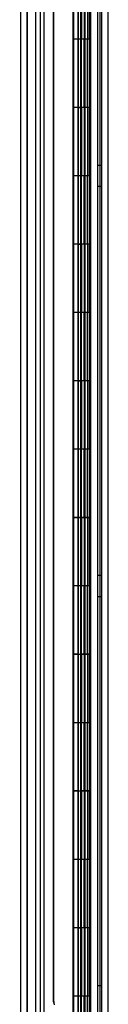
# Model space of a CAD drawing. Header units: inches. Extents: x 1 to 359, y -2 to 239.
# Tile 87 of 99: x 195 to 196.29, y 112.7 to 127.11. Entities that reach past the tile are written whole.
import ezdxf
from ezdxf.enums import TextEntityAlignment as Align
from ezdxf.lldxf.tags import DXFTag

# ---------------------------------------------------------------- set-up
doc = ezdxf.new("R2010")
doc.units = ezdxf.units.IN
doc.header["$MEASUREMENT"] = 0
for name, color, linetype in [('COM54746-60', 7, 'Continuous'), ('COM70220', 7, 'Continuous'), ('COM70739-9', 7, 'Continuous'), ('COM70839-3', 7, 'Continuous'), ('COM71196-6', 7, 'Continuous'), ('COM71197-1', 7, 'Continuous'), ('Default', 7, 'Continuous')]:
    doc.layers.add(name, color=color, linetype=linetype)
doc.styles.add('SEACAD_Times_New_Roman', font='times.ttf')
tags = doc.linetypes.add('HIDDEN2', pattern=[0.1875, 0.125, -0.0625]).pattern_tags.tags
tags[6:7] = [DXFTag(74, 4), DXFTag(75, 0), DXFTag(340, '0'), DXFTag(46, 0.0), DXFTag(50, 0.0), DXFTag(44, 0.0), DXFTag(45, 0.0)]
tags[4:5] = [DXFTag(74, 4), DXFTag(75, 0), DXFTag(340, '0'), DXFTag(46, 0.0), DXFTag(50, 0.0), DXFTag(44, 0.0), DXFTag(45, 0.0)]
doc.dimstyles.new('HAMMOND_(STH_-_540x360)', dxfattribs={"dimtxt": 2, "dimasz": 2.5, "dimexe": 1, "dimexo": 1, "dimgap": 0.5, "dimtad": 0, "dimtih": 1, "dimtoh": 1, "dimzin": 0, "dimdsep": 46, "dimtxsty": 'SEACAD_Times_New_Roman', "dimblk1": '_SE_FILLED', "dimblk2": '_SE_FILLED', "dimsah": 1, "dimcen": 1, "dimadec": 0, "dimazin": 0, "dimtfac": 0.8, "dimtofl": 0, "dimtmove": 0, "dimatfit": 3, "dimfxl": 1, "dimtolj": 1, "dimtzin": 0, "dimarcsym": 0})

# ---------------------------------------------------------------- blocks, each defined once
blk = doc.blocks.new('SE4')
at = {"layer": 'COM54746-60', "color": 7, "linetype": 'HIDDEN2'}
for p, q in [((195.295, 139.821), (195.295, 79.821)), ((196.135, 139.821), (196.135, 79.821)), ((195.849, 138.821), (195.849, 79.821)), ((195.949, 79.821), (195.949, 138.821)), ((195.844, 127.821), (195.844, 126.821)), ((195.889, 126.821), (195.889, 127.82)), ((195.894, 126.821), (195.894, 127.82)), ((195.899, 127.821), (195.899, 126.821)), ((195.941, 127.821), (195.941, 126.821)), ((195.954, 126.821), (195.954, 127.82)), ((196.016, 126.821), (196.016, 127.82)), ((196.025, 127.821), (196.025, 126.821)), ((196.03, 126.821), (196.03, 127.821)), ((196.034, 126.821), (196.034, 127.821)), ((195.844, 126.821), (195.844, 125.82)), ((195.889, 126.821), (195.889, 125.82)), ((195.894, 126.821), (195.894, 125.82)), ((195.899, 125.821), (195.899, 126.821)), ((195.941, 125.821), (195.941, 126.821)), ((195.954, 125.82), (195.954, 126.821)), ((195.986, 125.821), (195.986, 126.821)), ((196.034, 126.821), (196.03, 126.821)), ((196.034, 125.821), (196.034, 126.821)), ((195.844, 125.822), (195.782, 125.822)), ((195.844, 125.822), (195.889, 125.822)), ((195.844, 125.821), (195.844, 124.821)), ((196.016, 125.822), (195.889, 125.822)), ((195.889, 124.821), (195.889, 125.82)), ((195.894, 124.821), (195.894, 125.82)), ((195.899, 125.821), (195.899, 124.821)), ((195.941, 125.821), (195.941, 124.821)), ((195.954, 124.821), (195.954, 125.82)), ((196.016, 125.82), (196.016, 125.821)), ((196.016, 124.821), (196.016, 125.82)), ((196.025, 125.821), (196.025, 124.821)), ((196.034, 125.821), (196.03, 125.821)), ((196.03, 124.821), (196.03, 125.821)), ((196.034, 124.821), (196.034, 125.821)), ((196.197, 124.973), (196.135, 124.973)), ((195.844, 124.821), (195.844, 123.82)), ((195.889, 124.821), (195.889, 123.82)), ((195.894, 124.821), (195.894, 123.82)), ((195.899, 123.821), (195.899, 124.821)), ((195.941, 123.821), (195.941, 124.821)), ((195.954, 123.82), (195.954, 124.821)), ((195.986, 123.821), (195.986, 124.821)), ((196.034, 124.821), (196.03, 124.821)), ((196.034, 123.821), (196.034, 124.821)), ((196.135, 124.669), (196.197, 124.669)), ((195.844, 123.822), (195.782, 123.822)), ((195.844, 123.822), (195.889, 123.822)), ((195.844, 123.821), (195.844, 122.821)), ((196.016, 123.822), (195.889, 123.822)), ((195.889, 122.821), (195.889, 123.82)), ((195.894, 122.821), (195.894, 123.82)), ((195.899, 123.821), (195.899, 122.821)), ((195.941, 123.821), (195.941, 122.821)), ((195.954, 122.821), (195.954, 123.82)), ((196.016, 123.82), (196.016, 123.821)), ((196.016, 122.821), (196.016, 123.82)), ((196.025, 123.821), (196.025, 122.821)), ((196.034, 123.821), (196.03, 123.821)), ((196.03, 122.821), (196.03, 123.821)), ((196.034, 122.821), (196.034, 123.821)), ((195.844, 122.821), (195.844, 121.82)), ((195.889, 122.821), (195.889, 121.82)), ((195.894, 122.821), (195.894, 121.82)), ((195.899, 121.821), (195.899, 122.821)), ((195.941, 121.821), (195.941, 122.821)), ((195.954, 121.82), (195.954, 122.821)), ((195.986, 121.821), (195.986, 122.821)), ((196.034, 122.821), (196.03, 122.821)), ((196.034, 121.821), (196.034, 122.821)), ((195.844, 121.822), (195.782, 121.822)), ((195.844, 121.822), (195.889, 121.822)), ((195.844, 121.821), (195.844, 120.821)), ((196.016, 121.822), (195.889, 121.822)), ((195.889, 120.821), (195.889, 121.82)), ((195.894, 120.821), (195.894, 121.82)), ((195.899, 121.821), (195.899, 120.821)), ((195.941, 121.821), (195.941, 120.821)), ((195.954, 120.821), (195.954, 121.82)), ((196.016, 121.82), (196.016, 121.821)), ((196.016, 120.821), (196.016, 121.82)), ((196.025, 121.821), (196.025, 120.821)), ((196.034, 121.821), (196.03, 121.821)), ((196.03, 120.821), (196.03, 121.821)), ((196.034, 120.821), (196.034, 121.821)), ((195.844, 120.821), (195.844, 119.82)), ((195.889, 120.821), (195.889, 119.82)), ((195.894, 120.821), (195.894, 119.82)), ((195.899, 119.821), (195.899, 120.821)), ((195.941, 119.821), (195.941, 120.821)), ((195.954, 119.82), (195.954, 120.821)), ((195.986, 119.821), (195.986, 120.821)), ((196.034, 120.821), (196.03, 120.821)), ((196.034, 119.821), (196.034, 120.821)), ((195.844, 119.822), (195.782, 119.822)), ((195.844, 119.822), (195.889, 119.822)), ((195.844, 119.821), (195.844, 118.821)), ((196.016, 119.822), (195.889, 119.822)), ((195.889, 118.821), (195.889, 119.82)), ((195.894, 118.821), (195.894, 119.82)), ((195.899, 119.821), (195.899, 118.821)), ((195.941, 119.821), (195.941, 118.821)), ((195.954, 118.821), (195.954, 119.82)), ((196.016, 119.82), (196.016, 119.821)), ((196.016, 118.821), (196.016, 119.82)), ((196.025, 119.821), (196.025, 118.821)), ((196.034, 119.821), (196.03, 119.821)), ((196.03, 118.821), (196.03, 119.821)), ((196.034, 118.821), (196.034, 119.821)), ((196.197, 118.973), (196.135, 118.973)), ((195.844, 118.821), (195.844, 117.82)), ((195.889, 118.821), (195.889, 117.82)), ((195.894, 118.821), (195.894, 117.82)), ((195.899, 117.821), (195.899, 118.821)), ((195.941, 117.821), (195.941, 118.821)), ((195.954, 117.82), (195.954, 118.821)), ((195.986, 117.821), (195.986, 118.821)), ((196.034, 118.821), (196.03, 118.821)), ((196.034, 117.821), (196.034, 118.821)), ((196.135, 118.669), (196.197, 118.669)), ((195.844, 117.822), (195.782, 117.822)), ((195.844, 117.822), (195.889, 117.822)), ((195.844, 117.821), (195.844, 116.821)), ((196.016, 117.822), (195.889, 117.822)), ((195.889, 116.821), (195.889, 117.82)), ((195.894, 116.821), (195.894, 117.82)), ((195.899, 117.821), (195.899, 116.821)), ((195.941, 117.821), (195.941, 116.821)), ((195.954, 116.821), (195.954, 117.82)), ((196.016, 117.82), (196.016, 117.821)), ((196.016, 116.821), (196.016, 117.82)), ((196.025, 117.821), (196.025, 116.821)), ((196.034, 117.821), (196.03, 117.821)), ((196.03, 116.821), (196.03, 117.821)), ((196.034, 116.821), (196.034, 117.821)), ((195.844, 116.821), (195.844, 115.82)), ((195.889, 116.821), (195.889, 115.82)), ((195.894, 116.821), (195.894, 115.82)), ((195.899, 115.821), (195.899, 116.821)), ((195.941, 115.821), (195.941, 116.821)), ((195.954, 115.82), (195.954, 116.821)), ((195.986, 115.821), (195.986, 116.821)), ((196.034, 116.821), (196.03, 116.821)), ((196.034, 115.821), (196.034, 116.821)), ((195.844, 115.822), (195.782, 115.822)), ((195.844, 115.822), (195.889, 115.822)), ((195.844, 115.821), (195.844, 114.821)), ((196.016, 115.822), (195.889, 115.822)), ((195.889, 114.821), (195.889, 115.82)), ((195.894, 114.821), (195.894, 115.82)), ((195.899, 115.821), (195.899, 114.821)), ((195.941, 115.821), (195.941, 114.821)), ((195.954, 114.821), (195.954, 115.82)), ((196.016, 115.82), (196.016, 115.821)), ((196.016, 114.821), (196.016, 115.82)), ((196.025, 115.821), (196.025, 114.821)), ((196.034, 115.821), (196.03, 115.821)), ((196.03, 114.821), (196.03, 115.821)), ((196.034, 114.821), (196.034, 115.821)), ((195.844, 114.821), (195.844, 113.82)), ((195.889, 114.821), (195.889, 113.82)), ((195.894, 114.821), (195.894, 113.82)), ((195.899, 113.821), (195.899, 114.821)), ((195.941, 113.821), (195.941, 114.821)), ((195.954, 113.82), (195.954, 114.821)), ((195.986, 113.821), (195.986, 114.821)), ((196.034, 114.821), (196.03, 114.821)), ((196.034, 113.821), (196.034, 114.821)), ((195.844, 113.822), (195.782, 113.822)), ((195.844, 113.822), (195.889, 113.822)), ((195.844, 113.821), (195.844, 112.821)), ((196.016, 113.822), (195.889, 113.822)), ((195.889, 112.821), (195.889, 113.82)), ((195.894, 112.821), (195.894, 113.82)), ((195.899, 113.821), (195.899, 112.821)), ((195.941, 113.821), (195.941, 112.821)), ((195.954, 112.821), (195.954, 113.82)), ((196.016, 113.82), (196.016, 113.821)), ((196.016, 112.821), (196.016, 113.82)), ((196.025, 113.821), (196.025, 112.821)), ((196.034, 113.821), (196.03, 113.821)), ((196.03, 112.821), (196.03, 113.821)), ((196.034, 112.821), (196.034, 113.821)), ((196.197, 112.973), (196.135, 112.973)), ((195.844, 112.821), (195.844, 111.82)), ((195.889, 112.821), (195.889, 111.82)), ((195.894, 112.821), (195.894, 111.82)), ((195.899, 111.821), (195.899, 112.821)), ((195.941, 111.821), (195.941, 112.821)), ((195.954, 111.82), (195.954, 112.821)), ((195.986, 111.821), (195.986, 112.821)), ((196.034, 112.821), (196.03, 112.821)), ((196.034, 111.821), (196.034, 112.821))]:
    blk.add_line(p, q, dxfattribs=at)
at = {"layer": 'COM54746-60', "color": 7, "linetype": 'Continuous'}
for p, q in [((195.782, 127.821), (195.782, 126.821)), ((195.986, 127.821), (195.986, 126.821)), ((195.782, 126.821), (195.782, 125.82)), ((195.986, 126.821), (195.782, 126.821)), ((195.986, 126.821), (195.782, 126.821)), ((196.03, 126.821), (195.986, 126.821)), ((196.016, 125.821), (196.016, 126.821)), ((196.025, 125.821), (196.025, 126.821)), ((196.03, 126.821), (196.03, 125.821)), ((195.986, 125.821), (195.782, 125.821)), ((195.782, 125.821), (195.782, 124.821)), ((196.016, 125.82), (195.782, 125.82)), ((195.986, 125.821), (195.986, 124.821)), ((196.03, 125.821), (195.986, 125.821)), ((195.782, 124.821), (195.782, 123.82)), ((195.986, 124.821), (195.782, 124.821)), ((195.986, 124.821), (195.782, 124.821)), ((196.03, 124.821), (195.986, 124.821)), ((196.016, 123.821), (196.016, 124.821)), ((196.025, 123.821), (196.025, 124.821)), ((196.03, 124.821), (196.03, 123.821)), ((195.986, 123.821), (195.782, 123.821)), ((195.782, 123.821), (195.782, 122.821)), ((196.016, 123.82), (195.782, 123.82)), ((195.986, 123.821), (195.986, 122.821)), ((196.03, 123.821), (195.986, 123.821)), ((195.782, 122.821), (195.782, 121.82)), ((195.986, 122.821), (195.782, 122.821)), ((195.986, 122.821), (195.782, 122.821)), ((196.03, 122.821), (195.986, 122.821)), ((196.016, 121.821), (196.016, 122.821)), ((196.025, 121.821), (196.025, 122.821)), ((196.03, 122.821), (196.03, 121.821)), ((195.986, 121.821), (195.782, 121.821)), ((195.782, 121.821), (195.782, 120.821)), ((196.016, 121.82), (195.782, 121.82)), ((195.986, 121.821), (195.986, 120.821)), ((196.03, 121.821), (195.986, 121.821)), ((195.782, 120.821), (195.782, 119.82)), ((195.986, 120.821), (195.782, 120.821)), ((195.986, 120.821), (195.782, 120.821)), ((196.03, 120.821), (195.986, 120.821)), ((196.016, 119.821), (196.016, 120.821)), ((196.025, 119.821), (196.025, 120.821)), ((196.03, 120.821), (196.03, 119.821)), ((195.986, 119.821), (195.782, 119.821)), ((195.782, 119.821), (195.782, 118.821)), ((196.016, 119.82), (195.782, 119.82)), ((195.986, 119.821), (195.986, 118.821)), ((196.03, 119.821), (195.986, 119.821)), ((195.782, 118.821), (195.782, 117.82)), ((195.986, 118.821), (195.782, 118.821)), ((195.986, 118.821), (195.782, 118.821)), ((196.03, 118.821), (195.986, 118.821)), ((196.016, 117.821), (196.016, 118.821)), ((196.025, 117.821), (196.025, 118.821)), ((196.03, 118.821), (196.03, 117.821)), ((195.986, 117.821), (195.782, 117.821)), ((195.782, 117.821), (195.782, 116.821)), ((196.016, 117.82), (195.782, 117.82)), ((195.986, 117.821), (195.986, 116.821)), ((196.03, 117.821), (195.986, 117.821)), ((195.782, 116.821), (195.782, 115.82)), ((195.986, 116.821), (195.782, 116.821)), ((195.986, 116.821), (195.782, 116.821)), ((196.03, 116.821), (195.986, 116.821)), ((196.016, 115.821), (196.016, 116.821)), ((196.025, 115.821), (196.025, 116.821)), ((196.03, 116.821), (196.03, 115.821)), ((195.986, 115.821), (195.782, 115.821)), ((195.782, 115.821), (195.782, 114.821)), ((196.016, 115.82), (195.782, 115.82)), ((195.986, 115.821), (195.986, 114.821)), ((196.03, 115.821), (195.986, 115.821)), ((195.782, 114.821), (195.782, 113.82)), ((195.986, 114.821), (195.782, 114.821)), ((195.986, 114.821), (195.782, 114.821)), ((196.03, 114.821), (195.986, 114.821)), ((196.016, 113.821), (196.016, 114.821)), ((196.025, 113.821), (196.025, 114.821)), ((196.03, 114.821), (196.03, 113.821)), ((195.986, 113.821), (195.782, 113.821)), ((195.782, 113.821), (195.782, 112.821)), ((196.016, 113.82), (195.782, 113.82)), ((195.986, 113.821), (195.986, 112.821)), ((196.03, 113.821), (195.986, 113.821)), ((195.782, 112.821), (195.782, 111.82)), ((195.986, 112.821), (195.782, 112.821)), ((195.986, 112.821), (195.782, 112.821)), ((196.03, 112.821), (195.986, 112.821)), ((196.016, 111.821), (196.016, 112.821)), ((196.025, 111.821), (196.025, 112.821)), ((196.03, 112.821), (196.03, 111.821))]:
    blk.add_line(p, q, dxfattribs=at)
at = {"layer": 'COM70220', "color": 7, "linetype": 'HIDDEN2'}
for p, q in [((195.106, 79.255), (195.106, 140.315)), ((195.107, 79.255), (195.107, 140.315)), ((195.109, 79.255), (195.109, 140.315)), ((195.355, 79.255), (195.355, 140.315))]:
    blk.add_line(p, q, dxfattribs=at)
at = {"layer": 'COM70739-9', "color": 7, "linetype": 'HIDDEN2'}
blk.add_line((196.167, 140.117), (196.167, 79.497), dxfattribs=at)
at = {"layer": 'COM70839-3', "color": 7, "linetype": 'HIDDEN2'}
for p, q in [((195.491, 112.736), (195.491, 138.378)), ((195.494, 112.744), (195.494, 138.386)), ((195.95, 110.476), (195.95, 138.378)), ((195.953, 110.483), (195.953, 138.386)), ((196.022, 110.476), (196.022, 138.378)), ((196.025, 110.483), (196.025, 138.386))]:
    blk.add_line(p, q, dxfattribs=at)
for centre in [(195.616, 112.736), (195.619, 112.744)]:
    blk.add_arc(centre, 0.125, 180, 199.8633, dxfattribs=at)
at = {"layer": 'COM71196-6', "color": 7, "linetype": 'Continuous'}
for p, q in [((195.01, 78.745), (195.01, 140.897)), ((195.78, 78.65), (195.78, 140.992))]:
    blk.add_line(p, q, dxfattribs=at)
at = {"layer": 'COM71196-6', "color": 7, "linetype": 'HIDDEN2'}
for p, q in [((195.105, 78.745), (195.105, 140.897)), ((195.885, 140.557), (195.885, 79.057))]:
    blk.add_line(p, q, dxfattribs=at)
at = {"layer": 'COM71197-1', "color": 7, "linetype": 'HIDDEN2'}
for p, q in [((195.23, 79.152), (195.23, 140.462)), ((196.292, 79.152), (196.292, 140.462))]:
    blk.add_line(p, q, dxfattribs=at)
at = {"layer": 'COM71197-1', "color": 7, "linetype": 'Continuous'}
blk.add_line((196.197, 79.152), (196.197, 140.462), dxfattribs=at)
blk = doc.blocks.new('DMBLK8')
at = {"layer": 'Default', "linetype": 'Continuous', "transparency": 16777216}
for points in [[(185.526, 138.587), (186.359, 138.587), (185.943, 141.087)], [(185.526, 81.055), (185.943, 78.555), (186.359, 81.055)]]:
    blk.add_hatch(color=7, dxfattribs=at).paths.add_polyline_path(points)
at = {"layer": 'Default', "color": 7, "linetype": 'Continuous', "transparency": 16777216}
for p, q in [((194.543, 141.087), (184.943, 141.087)), ((185.943, 141.087), (185.943, 111.521)), ((185.943, 105.121), (185.943, 78.555)), ((194.543, 78.555), (184.943, 78.555))]:
    blk.add_line(p, q, dxfattribs=at)
at = {"layer": 'Default', "color": 7, "linetype": 'Continuous', "transparency": 16777216, "style": 'SEACAD_Times_New_Roman'}
for s, p in [('62.53', (182.53, 110.821)), ('DOOR', (181.748, 107.821))]:
    blk.add_text(s, height=2, dxfattribs=at).set_placement(p, align=Align.TOP_LEFT)
blk = doc.blocks.new('_SE_FILLED')
at = {"color": 0}
blk.add_line((0, 0), (-1, 0), dxfattribs=at)
blk.add_solid([(0, 0), (-1, -0.1665), (-1, 0.1665), (0, 0)], dxfattribs=at)

msp = doc.modelspace()

# ---------------------------------------------------------------- block references
at = {"layer": 'Default'}
msp.add_blockref('SE4', (0, 0), dxfattribs=at)

# ---------------------------------------------------------------- dimensions: what is measured, and where the dimension line sits
at = {"layer": 'Default', "color": 7, "linetype": 'Continuous'}
dim = msp.add_linear_dim(base=(185.943, 141.087), p1=(195.543, 141.087), p2=(195.543, 78.555), angle=270, text='\\A1;<>\\PDOOR', dimstyle='HAMMOND_(STH_-_540x360)', dxfattribs=at)
dim.commit()
dim.dimension.update_dxf_attribs({"geometry": 'DMBLK8', "text_midpoint": (185.943, 109.821), "dimtype": 161})

doc.saveas('drawing.dxf')
